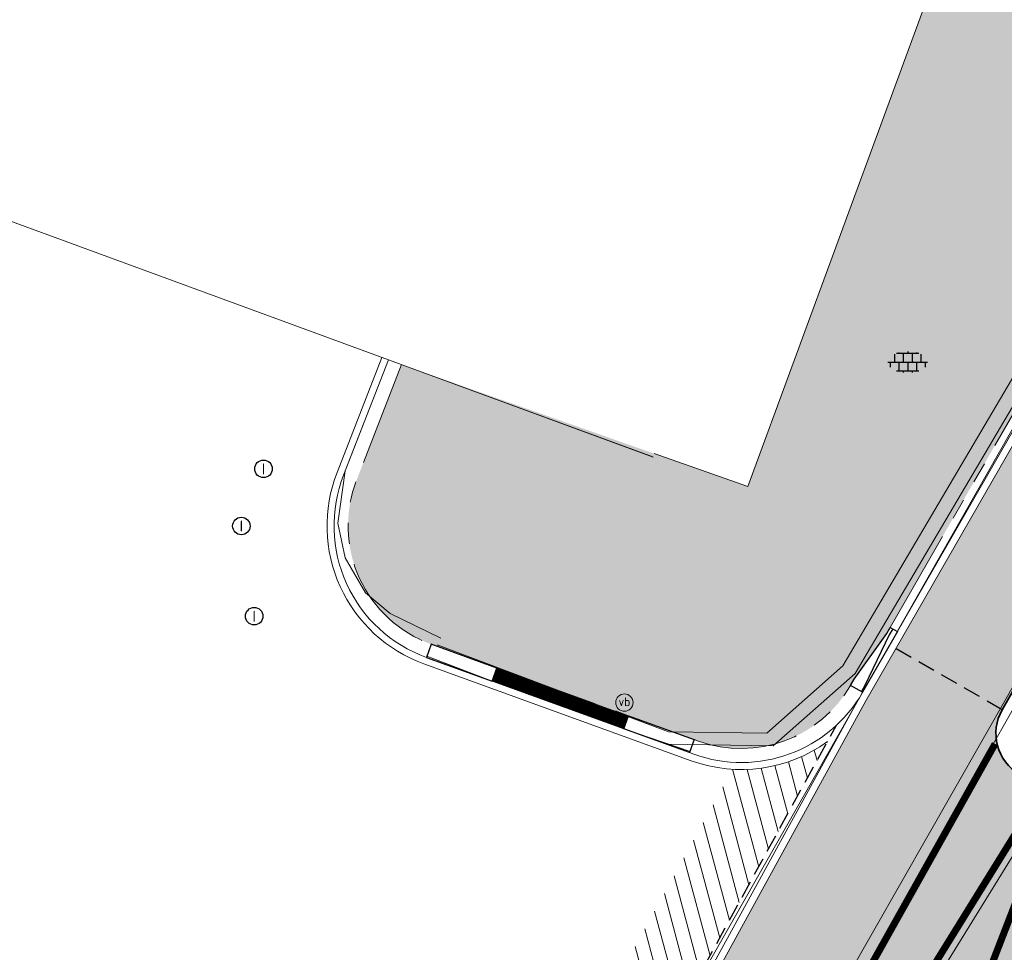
# Model space of a CAD drawing. Header units: metres. Extents: x 187916 to 189411, y 333285 to 334910.
# Tile 42 of 256: x 188095 to 188109, y 334569 to 334582. Entities that reach past the tile are written whole.
import ezdxf
from ezdxf.enums import TextEntityAlignment as Align

# ---------------------------------------------------------------- set-up
doc = ezdxf.new("R2010")
doc.units = ezdxf.units.M
for name, pattern in [('DASHED2', [0.375, 0.25, -0.125]), ('VH-TROTTOIRBAND_180-200', [20, 10, -2, 2, -2, 2, -2]), ('VW-1-1_STREEP', [2, 1, -1])]:
    doc.linetypes.add(name, pattern=pattern)
for name, color, linetype, lineweight in [('B-ME-IE-MEUBILAIR_WEGMEUBILAIR-S', 253, 'Continuous', 18), ('B-ME-IE-TERREINAFSCHEIDING_KUNSTMATIG_MUUR-G', 253, 'IE-TERREINAFSCHEIDING-KUNSTMATIG-DICHT', 18), ('B-ME-RI-PUT_INSPECTIE-S', 253, 'Continuous', 25), ('B-ME-VH-KANTOPSLUITING_ACHTERKANTBAND-G', 253, 'Continuous', 18), ('B-ME-VH-VERHARDING_ASFALT-G', 253, 'Continuous', 18), ('B-ME-VH-VERHARDING_BETONSTRAATSTEEN-G', 253, 'Continuous', 18), ('B-ME-VH-VERHARDING_TEGEL-S', 253, 'Continuous', 25), ('B-WE-OG-BEBOUWING-GV', 253, 'Continuous', 15), ('B-WE-OG-TERREIN_ERF-GV', 253, 'Continuous', 15), ('N-WE-VH-GOOT_TEGEL-G', 170, 'Continuous', 35), ('N-WE-VH-HERSTRATEN-A-200', 252, 'Continuous', 18), ('N-WE-VH-KANTOPSLUITING_ELEMENT_VERLOOPBAND-G', 42, 'Continuous', 25), ('N-WE-VH-KANTOPSLUITING_RIJWIELPADBAND_4-12 200-G', 94, 'VH-TROTTOIRBAND_180-200', 15), ('N-WE-VH-KANTOPSLUITING_TROTTOIRBAND_180 200-G', 251, 'VH-TROTTOIRBAND_180-200', 15), ('N-WE-VH-KANTOPSLUITING_VERLOOPBAND-S', 251, 'Continuous', 25), ('N-WE-VH-KANTOPSLUITING_VERLOOPBAND_TBV TEKENING-G', 10, 'Continuous', 25), ('N-WE-VH-KANTOPSLUITING_VOORKANTBAND-G', 7, 'Continuous', 15), ('N-WE-VH-KANTVERHARDING_STREKLAAG_BSS-G', 60, 'Continuous', 18), ('N-WE-VH-VERHARDING_ASFALT_RIJWEG-A', 251, 'Continuous', 18), ('N-WE-VH-VERHARDING_TEGEL-A', 254, 'Continuous', 5), ('N-WE-VW-MARKERING_LANGS_STREEP-G', 251, 'Continuous', 0), ('N-WE-VW-MARKERING_LANGS_STREEP_11-G', 251, 'VW-1-1_STREEP', 0)]:
    doc.layers.add(name, color=color, linetype=linetype, lineweight=lineweight)
doc.layers.add('N-WE-VH-MATERIAALSCHEIDING-G', color=7, linetype='DASHED2')
doc.layers.add('N-WE-VH-VERHARDING_PRINTBETON-A', color=251, linetype='Continuous')
doc.layers.add('N-WE-VH-VERHARDING_ASFALT_ROOD-A', color=7, linetype='Continuous', lineweight=18, true_color=0xff1414)
doc.styles.add('NLCS-ISO', font='NLCS-ISO.ttf')
doc.linetypes.add('IE-TERREINAFSCHEIDING-KUNSTMATIG-DICHT', pattern='A,8,-1,[82,NLCS.SHX,S=0.75,R=90,X=0,Y=0],-1', length=10)

# ---------------------------------------------------------------- blocks, each defined once
blk = doc.blocks.new('SIE-WEG_PAAL_VERKEERSBORD-SO')
at = {"color": 0, "linetype": 'ByBlock', "lineweight": 18}
blk.add_circle((0, 0), 1.5, dxfattribs=at)
at = {"color": 0, "linetype": 'ByBlock', "lineweight": 18, "style": 'NLCS-ISO'}
blk.add_text('vb', height=1.5, dxfattribs=at).set_placement((0, 0.1317113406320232), align=Align.MIDDLE_CENTER)
blk = doc.blocks.new('SVH-TEGEL_300X300_DUN_LINT_KL-SO')
for p, q in [((3.325515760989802e-16, 1.810386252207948), (2.755364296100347e-16, 1.499999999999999)), ((-2.25, 1.355676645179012), (-2.25, -6.969183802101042e-16)), ((-1.900843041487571, 1.499999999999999), (1.90084304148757, 1.499999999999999)), ((-1.5, 1.624087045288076), (-1.5, 1.499999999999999)), ((-0.7499999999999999, 1.5), (-0.7500000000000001, 1.377682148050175e-16)), ((0, 0), (-2.755364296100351e-16, -1.500000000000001)), ((0.7500000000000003, 1.499999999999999), (0.7500000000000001, -1.247991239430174e-15)), ((1.5, 1.624087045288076), (1.5, 1.499999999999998)), ((2.25, 1.355676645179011), (2.25, -4.133046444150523e-16)), ((-3.39489953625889, -4.866106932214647e-16), (3.39489953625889, -1.733835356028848e-15)), ((-3, -3.055132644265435e-15), (-3.000000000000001, -0.8474312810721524)), ((-1.900843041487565, -1.500000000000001), (1.900843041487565, -1.500000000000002)), ((-1.5, -8.346865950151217e-16), (-1.5, -1.500000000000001)), ((-0.7500000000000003, -1.499999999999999), (-0.7500000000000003, -1.765655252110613)), ((0.7499999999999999, -1.500000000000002), (0.7499999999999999, -1.765655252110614)), ((1.5, -2.495982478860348e-15), (1.5, -1.500000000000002)), ((2.999999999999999, -2.495982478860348e-15), (2.999999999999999, -0.8474312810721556))]:
    blk.add_line(p, q)
blk = doc.blocks.new('SRI-PUT_INSPECTIE-SO')
blk.add_circle((0, -7.105427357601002e-14), 1.999999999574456)
at = {"style": 'NLCS-ISO'}
blk.add_text('I', height=2.5, dxfattribs=at).set_placement((-0.002795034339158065, -0.007140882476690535), align=Align.MIDDLE_CENTER)
blk = doc.blocks.new('DTM')
at = {"layer": 'B-ME-IE-TERREINAFSCHEIDING_KUNSTMATIG_MUUR-G', "ltscale": 0.2, "flags": 128}
for points in [[(188105.5299999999, 334575.2330000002), (188108.1760000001, 334582.436)], [(188104.1880000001, 334575.701), (188105.5299999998, 334575.2330000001)]]:
    blk.add_lwpolyline(points, dxfattribs=at)
at = {"layer": 'B-ME-VH-KANTOPSLUITING_ACHTERKANTBAND-G', "ltscale": 0.2, "flags": 128}
blk.add_lwpolyline([(188101.0899999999, 334572.966), (188104.395, 334571.727), (188105.7999999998, 334571.7039999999), (188106.8870000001, 334572.6660000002), (188111.7519999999, 334580.9249999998), (188115.5580000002, 334587.3999999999), (188115.182, 334587.6469999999), (188115.9739999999, 334588.8999999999), (188116.3640000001, 334588.6320000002), (188118.4169999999, 334592.1669999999), (188120.122, 334596.6000000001), (188119.6919999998, 334596.7230000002), (188120.0699999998, 334598.159), (188120.4950000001, 334598.0269999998), (188121.699, 334605.236), (188121.9040000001, 334610.9720000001), (188121.5920000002, 334611.9580000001), (188120.8130000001, 334612.6370000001), (188115.4010000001, 334614.6099999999), (188115.2540000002, 334614.236), (188113.8709999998, 334614.7489999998), (188114.0299999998, 334615.1239999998), (188112.844, 334615.5729999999), (188108.375, 334617.1740000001)], dxfattribs=at)
at = {"layer": 'B-ME-VH-VERHARDING_ASFALT-G', "ltscale": 0.2, "flags": 128}
for points in [[(188070.46, 334514.5580000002), (188075.165, 334520.4539999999), (188081.1880000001, 334528.5019999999), (188086.1009999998, 334535.534), (188091.145, 334543.2659999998), (188092.4180000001, 334545.2889999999), (188096.6979999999, 334553.5189999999), (188099.747, 334559.1460000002), (188104.2880000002, 334567.23), (188107.264, 334572.4539999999), (188112.0070000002, 334580.79), (188115.8569999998, 334587.1869999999), (188116.6839999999, 334588.463), (188118.7110000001, 334591.9709999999), (188120.5060000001, 334596.4909999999), (188120.8790000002, 334597.9640000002), (188122.0380000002, 334605.1689999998), (188122.2930000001, 334611.0099999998), (188121.9560000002, 334612.1880000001), (188120.966, 334613.023), (188115.5469999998, 334615.0040000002), (188114.1439999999, 334615.5129999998), (188113.0150000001, 334615.9180000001), (188114.3539999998, 334619.6660000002)], [(188101.426, 334558.4109999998), (188105.784, 334566.179), (188109.2560000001, 334572.2680000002), (188112.1460000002, 334577.426), (188114.6000000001, 334581.7400000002), (188116.8020000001, 334585.7259999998), (188118.3059999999, 334587.9819999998), (188120.1749999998, 334585.6349999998)], [(188101.426, 334558.4109999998), (188101.423, 334558.105), (188101.5989999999, 334557.915), (188101.9010000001, 334557.9050000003), (188102.04, 334557.9879999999), (188106.7990000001, 334565.878), (188110.3190000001, 334571.5830000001), (188113.3700000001, 334576.6099999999), (188116.3760000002, 334580.9440000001), (188119.057, 334584.2459999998), (188120.1749999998, 334585.6349999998)]]:
    blk.add_lwpolyline(points, dxfattribs=at)
at = {"layer": 'B-ME-VH-VERHARDING_BETONSTRAATSTEEN-G', "ltscale": 0.2, "flags": 128}
for points in [[(188101.0210000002, 334572.7570000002), (188104.361, 334571.548), (188105.8879999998, 334571.5269999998), (188107.0619999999, 334572.557), (188111.949, 334580.8399999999), (188115.7400000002, 334587.2960000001), (188116.5269999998, 334588.5260000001), (188118.5750000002, 334592.0600000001), (188120.3459999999, 334596.5290000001), (188120.7039999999, 334598.0010000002), (188121.9079999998, 334605.1859999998), (188122.1490000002, 334610.9870000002), (188121.7999999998, 334612.1370000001), (188120.9040000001, 334612.8489999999), (188115.4870000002, 334614.8509999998), (188114.0860000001, 334615.3900000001), (188112.9380000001, 334615.7960000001), (188108.4180000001, 334617.429)], [(188101.5649999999, 334558.3399999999), (188101.5819999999, 334558.1639999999), (188101.6749999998, 334558.0830000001), (188101.8629999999, 334558.04), (188101.9219999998, 334558.0980000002), (188106.6949999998, 334565.9840000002), (188110.1839999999, 334571.699), (188113.227, 334576.6979999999), (188116.2609999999, 334581.04), (188118.9339999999, 334584.3640000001), (188117.8849999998, 334585.622), (188117.3769999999, 334585.9050000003), (188116.9419999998, 334585.6460000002)], [(188101.5649999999, 334558.3399999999), (188105.9449999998, 334566.0949999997), (188109.3829999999, 334572.165), (188112.2740000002, 334577.355), (188114.7489999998, 334581.7179999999), (188116.9419999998, 334585.6460000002)]]:
    blk.add_lwpolyline(points, dxfattribs=at)
at = {"layer": 'B-WE-OG-BEBOUWING-GV', "ltscale": 0.2, "flags": 128}
blk.add_lwpolyline([(188109.7555834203, 334612.5501253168), (188109.264, 334612.731), (188109.101, 334612.159), (188105.252, 334613.581), (188105.777, 334615.402), (188084.84, 334621.308), (188072.422, 334587.649), (188072.311, 334587.349), (188076.676, 334585.746), (188075.77, 334583.277), (188075.361, 334583.61), (188075.091, 334583.278), (188082.467, 334577.269), (188082.623, 334577.694), (188084.522, 334582.866), (188100.391, 334577.04), (188101.146, 334576.763), (188104.1703251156, 334575.6528492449)], dxfattribs=at)
at = {"layer": 'B-WE-OG-TERREIN_ERF-GV', "ltscale": 0.2, "flags": 128}
for points in [[(188101.1383858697, 334573.0650246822), (188100.416, 334573.418), (188100.065, 334573.713), (188099.774, 334574.213), (188099.666, 334574.708), (188099.773, 334575.453), (188100.391, 334577.04), (188084.522, 334582.866), (188082.623, 334577.694), (188096.7503923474, 334566.1847667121)], [(188104.1763488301, 334575.6506380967), (188101.146, 334576.763), (188100.391, 334577.04), (188099.773, 334575.453), (188099.666, 334574.708), (188099.774, 334574.213), (188100.065, 334573.713), (188100.416, 334573.418), (188101.1383858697, 334573.0650246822)]]:
    blk.add_lwpolyline(points, dxfattribs=at)
at = {"layer": 'B-ME-IE-MEUBILAIR_WEGMEUBILAIR-S', "xscale": 0.083, "yscale": 0.083, "zscale": 0.083}
blk.add_blockref('SIE-WEG_PAAL_VERKEERSBORD-SO', (188103.764, 334572.143), dxfattribs=at)
at = {"layer": 'B-ME-RI-PUT_INSPECTIE-S', "xscale": 0.06250000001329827, "yscale": 0.06250000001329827, "zscale": 0.06250000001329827}
for p in [(188098.606, 334575.483), (188098.29, 334574.666), (188098.473, 334573.377)]:
    blk.add_blockref('SRI-PUT_INSPECTIE-SO', p, dxfattribs=at)
at = {"layer": 'B-ME-VH-VERHARDING_TEGEL-S', "xscale": 0.084, "yscale": 0.084, "zscale": 0.084}
blk.add_blockref('SVH-TEGEL_300X300_DUN_LINT_KL-SO', (188107.812, 334577.008), dxfattribs=at)
blk = doc.blocks.new('SVH-VERLOOPBAND_RIJWIELPADBAND 40 120X170 HD_TROTTOIRBAND 180 200X250 HD_L1000-MM')
blk.add_lwpolyline([(0, 0), (1000, 0), (1000, 200), (900, 200), (100, 120), (0, 120)], close=True)
at = {"flags": 128}
blk.add_lwpolyline([(0, 80), (100, 80), (900, 20.00000000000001), (1000, 20)], dxfattribs=at)
blk = doc.blocks.new('SVH-TROTTOIRBAND INRITVERLOOPBAND_180 200X250_LINKS_L1000_HD-MM')
at = {"linetype": 'Continuous', "lineweight": 0}
blk.add_line((0, 20), (1000, 1.13686837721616e-13), dxfattribs=at)
blk.add_lwpolyline([(0, 0), (1000, 1.13686837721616e-13), (1000, 200.0000000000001), (0, 200)], close=True, dxfattribs=at)
blk = doc.blocks.new('SVH-TROTTOIRBAND INRITVERLOOPBAND_180 200X250_RECHTS_L1000_HD-MM')
at = {"linetype": 'Continuous', "lineweight": 0}
blk.add_line((0, 20), (-1000, 1.13686837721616e-13), dxfattribs=at)
blk.add_lwpolyline([(0, 0), (-1000, 1.13686837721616e-13), (-1000, 200.0000000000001), (0, 200)], close=True, dxfattribs=at)
blk = doc.blocks.new('ontwerp Wilhelmina- & Engelenkampstraat')
at = {"layer": 'N-WE-VH-HERSTRATEN-A-200'}
h = blk.add_hatch(dxfattribs=at)
h.set_pattern_fill('AVH-HERSTRATEN-SO', color=256, scale=0.2, angle=45, pattern_type=2)
h.set_pattern_definition([(105, (188105.6829144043, 334536.5646515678), (-0.1931851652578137, -0.05176380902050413), [])])
edge = h.paths.add_edge_path()
edge.add_arc((188105.4348577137, 334573.2862839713), 2.099999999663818, 266.5539053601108, 305.8972631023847)
edge.add_line((188106.6661584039, 334571.5851377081), (188098.4323381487, 334556.5827602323))
edge.add_line((188098.4323381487, 334556.5827602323), (188097.6411271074, 334557.2195623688))
edge.add_line((188097.6411271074, 334557.2195623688), (188105.3086278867, 334571.190081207))
at = {"layer": 'N-WE-VH-VERHARDING_ASFALT_RIJWEG-A', "transparency": 33554610}
h = blk.add_hatch(color=256, dxfattribs=at)
h.dxf.hatch_style = 1
edge = h.paths.add_edge_path(flags=16)
edge.add_arc((188138.9664952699, 334562.9266771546), 25.15000014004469, 78.9570041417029, 89.01832237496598, ccw=False)
edge.add_arc((188138.9664952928, 334562.9266772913), 25.15000000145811, 70.82096754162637, 78.95700413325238, ccw=False)
edge.add_arc((188138.9664952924, 334562.9266772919), 25.15000000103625, 64.56114953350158, 70.82096754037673, ccw=False)
edge.add_arc((188149.275636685, 334584.5997389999), 1.1499999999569, -100.17163992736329, 64.5611495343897, ccw=False)
edge.add_arc((188142.0351365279, 334544.2441302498), 39.85000000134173, 79.82836007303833, 82.98919470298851)
edge.add_arc((188142.0351365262, 334544.2441302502), 39.8500000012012, 82.98919470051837, 86.82065225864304)
edge.add_line((188144.2452818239, 334584.0327939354), (188143.4198873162, 334584.0786422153))
edge.add_line((188143.4198873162, 334584.0786422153), (188142.6119275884, 334584.1235220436))
edge.add_arc((188142.7311700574, 334586.2702128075), 2.150000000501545, 241.96238470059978, 266.8206522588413, ccw=False)
edge.add_line((188141.7205601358, 334584.3725385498), (188138.8371205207, 334585.9081196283))
edge.add_arc((188139.3776793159, 334586.9231546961), 1.150000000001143, 89.01832237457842, 241.9623847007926, ccw=False)
edge = h.paths.add_edge_path(flags=16)
edge.add_arc((188147.0280477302, 334548.9942835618), 37.59999999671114, 119.8881419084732, 146.3825036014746)
edge.add_line((188115.7165645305, 334569.8113683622), (188103.132196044, 334550.8829138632))
edge.add_line((188103.132196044, 334550.8829138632), (188098.4154442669, 334542.7039371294))
edge.add_line((188098.4154442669, 334542.7039371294), (188093.8171624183, 334534.4769075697))
edge.add_line((188093.8171624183, 334534.4769075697), (188093.5668862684, 334534.0291252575))
edge.add_arc((188092.5630440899, 334534.590196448), 1.150000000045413, 239.9388876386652, 330.79814032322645, ccw=False)
edge.add_line((188091.9869821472, 334533.5948811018), (188091.4987249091, 334533.8774713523))
edge.add_arc((188092.0747868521, 334534.8727866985), 1.150000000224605, 146.0066462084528, 239.9388876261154, ccw=False)
edge.add_line((188091.1213190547, 334535.5157479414), (188092.9730741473, 334538.2617748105))
edge.add_arc((187397.3001256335, 335005.9230804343), 838.2529141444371, 326.0893067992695, 326.4232486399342)
edge.add_line((188095.6869526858, 334542.3243445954), (188101.4356861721, 334551.4072817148))
edge.add_line((188101.4356861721, 334551.4072817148), (188104.3496291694, 334556.3924108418))
edge.add_line((188104.3496291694, 334556.3924108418), (188107.550383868, 334561.8461375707))
edge.add_arc((188150.8017325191, 334536.4622185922), 50.15000002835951, 145.6264753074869, 149.5916206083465, ccw=False)
edge.add_line((188109.409202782, 334564.7761901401), (188115.9237364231, 334574.2998638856))
edge.add_arc((188149.0625214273, 334551.6317490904), 40.14999999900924, 122.93594923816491, 145.6264753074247, ccw=False)
edge.add_arc((188127.8581766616, 334584.3636259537), 1.149999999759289, 29.3351337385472, 122.93594923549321, ccw=False)
edge.add_line((188128.8607110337, 334584.9270306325), (188129.094595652, 334584.5108513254))
edge.add_arc((188127.2202922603, 334583.4575295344), 2.149999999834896, -60.11185809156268, 29.335133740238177, ccw=False)
edge = h.paths.add_edge_path()
edge.add_arc((188147.5743993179, 334603.7915720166), 12.15000000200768, 200.4734663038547, 255.493725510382)
edge.add_line((188144.530994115, 334592.0289113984), (188146.185999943, 334591.6007044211))
edge.add_arc((188138.7090134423, 334562.7023984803), 29.84991479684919, 50.25891379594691, 75.49372551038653, ccw=False)
edge.add_line((188157.7926425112, 334585.655230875), (188163.8201895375, 334580.6411595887))
edge.add_line((188163.8201895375, 334580.6411595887), (188159.2952212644, 334575.7984076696))
edge.add_line((188159.2952212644, 334575.7984076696), (188159.2695942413, 334575.8148686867))
edge.add_arc((188144.5349947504, 334550.6630481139), 29.15000000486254, 59.63710362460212, 146.382503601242)
edge.add_line((188120.2602677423, 334566.8018252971), (188107.0435106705, 334546.9221797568))
edge.add_line((188107.0435106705, 334546.9221797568), (188106.7442135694, 334546.500351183))
edge.add_line((188106.7442135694, 334546.500351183), (188101.6504048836, 334539.510067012))
edge.add_line((188101.6504048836, 334539.510067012), (188095.1750741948, 334530.5398171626))
edge.add_line((188095.1750741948, 334530.5398171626), (188087.7887865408, 334535.3281251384))
edge.add_line((188087.7887865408, 334535.3281251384), (188088.417, 334536.191))
edge.add_line((188088.417, 334536.191), (188093.6195946, 334544.8592181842))
edge.add_line((188093.6195946, 334544.8592181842), (188101.4946647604, 334558.0521733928))
edge.add_line((188101.4946647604, 334558.0521733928), (188109.0825163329, 334571.5906240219))
edge.add_arc((188109.7531398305, 334571.7031590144), 0.6800000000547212, 189.5258538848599, 239.6426501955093)
edge.add_arc((188109.7531398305, 334571.7031590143), 0.6799999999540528, 239.6426501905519, 330.1368785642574)
edge.add_line((188110.3428476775, 334571.364566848), (188112.78618657, 334575.619999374))
edge.add_line((188112.78618657, 334575.619999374), (188112.9460224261, 334575.8837592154))
edge.add_arc((188155.5789671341, 334550.0486179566), 49.84999998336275, 142.6443436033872, 148.784552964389, ccw=False)
edge.add_arc((188162.7209915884, 334543.926498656), 59.24414293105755, 136.6649082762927, 142.1289845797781, ccw=False)
edge.add_line((188119.6296113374, 334584.5836188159), (188121.4990564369, 334586.5296781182))
edge.add_arc((188110.5734846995, 334597.0251239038), 15.15000000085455, 316.1503230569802, 359.9113085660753)
edge.add_arc((188139.1123643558, 334564.6638088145), 35.00000004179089, 106.57741826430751, 112.49110119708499, ccw=False)
edge.add_line((188129.1264917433, 334598.2090372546), (188129.3539222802, 334596.9693586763))
edge.add_arc((188131.4686291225, 334597.3573212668), 2.15000000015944, 190.3958391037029, 206.4362908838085)
edge.add_line((188129.5434547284, 334596.400136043), (188131.1078476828, 334593.2536925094))
edge.add_arc((188131.9047803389, 334593.6499226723), 0.8900000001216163, 206.4362909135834, 370.3958390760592)
edge.add_line((188132.7801706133, 334593.8105211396), (188131.8470344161, 334598.8968607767))
edge.add_line((188131.8470344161, 334598.8968607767), (188131.8462139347, 334598.9013330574))
edge.add_arc((188139.0752333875, 334564.9158871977), 34.74578035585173, 94.76015096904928, 102.00837118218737, ccw=False)
at = {"layer": 'N-WE-VH-VERHARDING_ASFALT_ROOD-A', "transparency": 33554610}
h = blk.add_hatch(color=256, dxfattribs=at)
h.dxf.hatch_style = 1
h.paths.add_polyline_path([(188120.1575905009, 334588.3367530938, -0.299648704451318), (188119.9327629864, 334590.524914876, 0.01302880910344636), (188120.5495449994, 334591.7893793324, 0.0177484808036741), (188121.6495684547, 334594.4482557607, -0.1824907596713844), (188122.5788470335, 334595.5125171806, -0.0219909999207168), (188125.3523926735, 334596.8455300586, 0.03323504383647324), (188125.2458823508, 334598.805325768, 0.01087407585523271), (188123.7744933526, 334598.1701099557, -0.6277769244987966), (188122.8729331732, 334598.917082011, 0.01394574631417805), (188123.3522491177, 334601.1183388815), (188123.5186921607, 334602.1015323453), (188123.6058076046, 334602.6160478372, -0.1686083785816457), (188123.8137921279, 334603.0105127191, 0.04923014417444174), (188124.135476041, 334610.9399978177), (188122.2385249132, 334610.832380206, -0.06861142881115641), (188121.4073989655, 334600.349107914), (188121.1829406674, 334599.3728481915, -0.01349483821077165), (188120.6518664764, 334597.437743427), (188120.3508340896, 334596.4821163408, -0.02715021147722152), (188118.8207471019, 334592.5775784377, -0.02351029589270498), (188117.7422865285, 334590.4793849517), (188117.4863962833, 334590.0343155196), (188116.987961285, 334589.1673884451), (188115.9910912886, 334587.4335342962), (188115.4926562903, 334586.5666072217), (188107.2129283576, 334572.1656916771), (188092.5487548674, 334545.4469318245), (188093.6195946, 334544.8592181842), (188101.4946647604, 334558.0521733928), (188109.0825163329, 334571.5906240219, -0.1730280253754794), (188109.1627085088, 334572.0404880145), (188109.6586014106, 334572.9084557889), (188117.7874808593, 334587.0470019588, -0.5254322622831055), (188118.8544969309, 334587.1340839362), (188120.1004820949, 334585.6078757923), (188121.23222727, 334586.7860025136, 0.00252768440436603), (188121.3352055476, 334586.8942915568)])
at = {"layer": 'N-WE-VH-VERHARDING_PRINTBETON-A', "transparency": 33554610}
h = blk.add_hatch(dxfattribs=at)
h.set_pattern_fill('HEX', color=256, scale=0.05)
h.set_pattern_definition([(0, (0, 0), (0, 0.27496306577), [0.15875, -0.3175]), (120, (0, 0), (-0.2381250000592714, -0.1374815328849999), [0.15875, -0.3174999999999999]), (59.99999999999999, (0.15875, 0), (-0.2381250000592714, 0.137481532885), [0.15875, -0.3175])])
h.paths.add_polyline_path([(188096.3476271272, 334543.0877245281), (188096.5335224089, 334542.9700684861), (188101.7518217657, 334551.2149253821), (188104.6688968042, 334556.2054127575), (188107.8694865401, 334561.6588584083, -0.01730293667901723), (188109.7145913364, 334564.567293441), (188112.8657590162, 334569.1740227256), (188112.6841766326, 334569.2982315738), (188113.2487623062, 334570.1236060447), (188113.4303446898, 334569.9993971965), (188114.9777820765, 334568.9710790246), (188114.4241101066, 334568.1382875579), (188114.2409046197, 334568.2600896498), (188102.8175581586, 334551.0779565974), (188098.0936817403, 334542.8866255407), (188097.7632398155, 334542.2954143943), (188097.9552791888, 334542.1880790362), (188097.4673911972, 334541.315172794), (188097.2753518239, 334541.4225081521), (188095.8026773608, 334542.2267097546)])
at = {"layer": 'N-WE-VH-VERHARDING_TEGEL-A', "transparency": 33554610}
h = blk.add_hatch(color=256, dxfattribs=at)
h.dxf.hatch_style = 1
edge = h.paths.add_edge_path()
edge.add_line((188120.1416823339, 334596.5503531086), (188120.4418328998, 334597.5032134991))
edge.add_arc((188084.9476891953, 334608.2767982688), 37.09318490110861, 343.1153123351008, 343.2629847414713)
edge.add_line((188120.4694824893, 334597.5947307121), (188120.1931367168, 334597.6697176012))
edge.add_line((188120.1931367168, 334597.6697176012), (188119.903606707, 334597.7482820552))
edge.add_line((188119.903606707, 334597.7482820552), (188119.982171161, 334598.037812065))
edge.add_line((188119.982171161, 334598.037812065), (188120.060735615, 334598.3273420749))
edge.add_line((188120.060735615, 334598.3273420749), (188120.139300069, 334598.6168720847))
edge.add_line((188120.139300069, 334598.6168720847), (188120.2178645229, 334598.9064020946))
edge.add_line((188120.2178645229, 334598.9064020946), (188120.2964289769, 334599.1959321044))
edge.add_line((188120.2964289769, 334599.1959321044), (188120.3749934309, 334599.4854621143))
edge.add_line((188120.3749934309, 334599.4854621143), (188120.6645234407, 334599.4068976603))
edge.add_line((188120.6645234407, 334599.4068976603), (188120.9458707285, 334599.3305536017))
edge.add_arc((188084.9476733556, 334608.2768028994), 37.09320140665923, 346.0436279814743, 346.1919259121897)
edge.add_line((188120.9689055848, 334599.4237571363), (188121.1927767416, 334600.3974414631))
edge.add_arc((188083.9418971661, 334608.5879252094), 38.14068763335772, 347.5994913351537, 358.3404075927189)
edge.add_line((188122.0665860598, 334607.4833212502), (188117.9470000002, 334609.0090000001))
edge.add_line((188117.9470000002, 334609.0090000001), (188117.8242362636, 334608.6731521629))
edge.add_line((188117.8242362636, 334608.6731521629), (188118.0520000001, 334608.588))
edge.add_line((188118.0520000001, 334608.588), (188119.9189999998, 334607.8900000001))
edge.add_line((188119.9189999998, 334607.8900000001), (188117.673999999, 334601.7309999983))
edge.add_line((188117.673999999, 334601.7309999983), (188114.594, 334593.4029999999))
edge.add_line((188114.594, 334593.4029999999), (188111.435, 334584.8849999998))
edge.add_line((188111.435, 334584.8849999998), (188109.5290000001, 334585.557))
edge.add_line((188109.5290000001, 334585.557), (188109.3579082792, 334585.6173219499))
edge.add_line((188109.3579082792, 334585.6173219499), (188108.1760000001, 334582.4359999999))
edge.add_line((188108.1760000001, 334582.4359999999), (188105.5299999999, 334575.2330000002))
edge.add_line((188105.5299999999, 334575.2330000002), (188104.1880000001, 334575.701))
edge.add_line((188104.1880000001, 334575.701), (188100.5797140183, 334576.9734506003))
edge.add_line((188100.5797140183, 334576.9734506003), (188099.9367995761, 334575.3224712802))
edge.add_arc((188101.6141102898, 334574.6693030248), 1.8000000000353, 158.7233654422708, 250.1009573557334)
edge.add_line((188101.0014553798, 334572.9767741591), (188104.8222028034, 334571.593755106))
edge.add_arc((188105.4348577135, 334573.286283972), 1.80000000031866, 250.1009573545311, 330.103485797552)
edge.add_line((188106.9953264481, 334572.3891009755), (188107.0451699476, 334572.4757936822))
edge.add_line((188107.0451699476, 334572.4757936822), (188107.5132721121, 334573.129460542))
edge.add_line((188107.5132721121, 334573.129460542), (188107.563115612, 334573.2161532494))
edge.add_line((188107.563115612, 334573.2161532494), (188115.301932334, 334586.6762629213))
edge.add_line((188115.301932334, 334586.6762629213), (188115.8003673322, 334587.5431899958))
edge.add_line((188115.8003673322, 334587.5431899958), (188115.8730216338, 334587.6695574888))
edge.add_line((188115.8730216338, 334587.6695574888), (188115.6129435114, 334587.8190879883))
edge.add_line((188115.6129435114, 334587.8190879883), (188115.3528653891, 334587.9686184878))
edge.add_line((188115.3528653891, 334587.9686184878), (188115.5023958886, 334588.2286966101))
edge.add_line((188115.5023958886, 334588.2286966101), (188115.6519263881, 334588.4887747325))
edge.add_line((188115.6519263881, 334588.4887747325), (188115.8014568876, 334588.7488528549))
edge.add_line((188115.8014568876, 334588.7488528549), (188115.9509873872, 334589.0089309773))
edge.add_line((188115.9509873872, 334589.0089309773), (188116.1005178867, 334589.2690090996))
edge.add_line((188116.1005178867, 334589.2690090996), (188116.2500483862, 334589.529087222))
edge.add_line((188116.2500483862, 334589.529087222), (188116.5101265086, 334589.3795567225))
edge.add_line((188116.5101265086, 334589.3795567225), (188116.7702046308, 334589.2300262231))
edge.add_line((188116.7702046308, 334589.2300262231), (188116.7972373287, 334589.2770441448))
edge.add_line((188116.7972373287, 334589.2770441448), (188117.295672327, 334590.1439712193))
edge.add_line((188117.295672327, 334590.1439712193), (188117.5515625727, 334590.5890406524))
edge.add_arc((188095.9824169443, 334602.990103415), 24.88000001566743, 330.1034857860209, 335.4906562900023)
edge.add_arc((188083.6591852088, 334608.608550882), 38.4235960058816, 335.4906562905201, 341.7102423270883)
h.paths.add_polyline_path([(188116.1049185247, 334594.893732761), (188115.82354367, 334594.997791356), (188116.4479062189, 334596.6860364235), (188116.7292810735, 334596.5819778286)], flags=16)
h.paths.add_polyline_path([(188117.1348365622, 334596.8843358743), (188117.0247128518, 334597.1633928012), (188119.5362251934, 334598.1545061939), (188119.6463489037, 334597.8754492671)], flags=16)
h.paths.add_polyline_path([(188115.2774476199, 334592.6575196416), (188114.6515361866, 334590.9698482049), (188114.3702565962, 334591.0741640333), (188114.9961680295, 334592.7618354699)], flags=16)
h.paths.add_polyline_path([(188117.0001697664, 334597.3144305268), (188116.7187916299, 334597.4184802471), (188117.3431519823, 334599.1067261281), (188117.6245301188, 334599.0026764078)], flags=16)
h.paths.add_polyline_path([(188115.0339475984, 334590.2649857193), (188115.7924890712, 334589.3351390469), (188115.5600274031, 334589.1455036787), (188114.8014859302, 334590.075350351), (188114.6118505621, 334590.3078120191), (188114.8443122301, 334590.4974473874)], flags=16)
at = {"layer": 'N-WE-VH-GOOT_TEGEL-G'}
blk.add_lwpolyline([(188120.1004820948, 334585.6078757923), (188118.8544969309, 334587.1340839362, 0.5254322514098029), (188117.7874808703, 334587.0470019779), (188109.6586014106, 334572.9084557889), (188109.1627085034, 334572.040488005, 0.4110635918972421), (188109.4094735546, 334571.1163937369), (188109.4094735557, 334571.1163937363, 0.416742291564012), (188110.3428476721, 334571.3645668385), (188112.7861865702, 334575.6199993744), (188112.9460224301, 334575.8837592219, -0.02679821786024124), (188115.9539878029, 334580.2956590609, -0.01540192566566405), (188118.2817244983, 334583.1058300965, -0.008440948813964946), (188119.6296113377, 334584.5836188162), (188121.4990564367, 334586.529678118, 0.241212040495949), (188125.4747901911, 334599.758905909), (188125.035294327, 334602.1545103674), (188124.9468931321, 334602.6363676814, 0.2843936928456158), (188124.4666579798, 334603.1669848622, 0.4527932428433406), (188123.6058076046, 334602.6160478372), (188123.5186921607, 334602.1015323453), (188123.3522491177, 334601.1183388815, -0.01394574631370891), (188122.8729331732, 334598.9170820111, 0.627776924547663), (188123.7744933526, 334598.1701099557, -0.01087407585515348), (188125.2458823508, 334598.805325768)], format="xyb", dxfattribs=at)
at = {"layer": 'N-WE-VH-KANTOPSLUITING_ELEMENT_VERLOOPBAND-G', "const_width": 0.2, "flags": 128}
blk.add_lwpolyline([(188101.9077128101, 334572.5423809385), (188103.7883004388, 334571.861653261)], dxfattribs=at)
at = {"layer": 'N-WE-VH-KANTOPSLUITING_RIJWIELPADBAND_4-12 200-G', "ltscale": 0.15, "flags": 128}
blk.add_lwpolyline([(188107.563115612, 334573.2161532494), (188115.301932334, 334586.6762629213)], dxfattribs=at)
at = {"layer": 'N-WE-VH-KANTOPSLUITING_TROTTOIRBAND_180 200-G', "ltscale": 0.15, "flags": 128}
for points in [[(188100.5797140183, 334576.9734506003), (188099.936799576, 334575.32247128, 0.4212734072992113), (188101.0014553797, 334572.976774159)], [(188104.7626306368, 334571.6153188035), (188104.8222028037, 334571.593755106, 0.3639827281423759), (188106.9953264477, 334572.3891009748)]]:
    blk.add_lwpolyline(points, format="xyb", dxfattribs=at)
blk.add_lwpolyline([(188101.9417491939, 334572.6364103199), (188103.8223368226, 334571.9556826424)], dxfattribs=at)
at = {"layer": 'N-WE-VH-KANTOPSLUITING_VERLOOPBAND_TBV TEKENING-G', "flags": 128}
for points in [[(188107.6671468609, 334573.1563410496), (188107.1687118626, 334572.2894139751), (188106.9953264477, 334572.3891009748), (188107.0451699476, 334572.4757936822), (188107.5132721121, 334573.129460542), (188107.5631156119, 334573.2161532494)], [(188100.9333826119, 334572.7887153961), (188101.8736764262, 334572.4483515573), (188101.941749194, 334572.6364103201), (188101.0014553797, 334572.9767741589)], [(188104.6945578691, 334571.4272600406), (188103.7542640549, 334571.7676238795), (188103.8223368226, 334571.9556826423), (188104.7626306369, 334571.6153188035)]]:
    blk.add_lwpolyline(points, close=True, dxfattribs=at)
at = {"layer": 'N-WE-VH-KANTOPSLUITING_VOORKANTBAND-G', "flags": 128}
for points in [[(188107.6671468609, 334573.1563410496), (188115.4059635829, 334586.6164507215)], [(188101.8736764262, 334572.448351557), (188103.7542640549, 334571.7676238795)]]:
    blk.add_lwpolyline(points, dxfattribs=at)
for points in [[(188100.391, 334577.04), (188099.7504317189, 334575.3950455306, 0.4212734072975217), (188100.9333826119, 334572.7887153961)], [(188104.6945578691, 334571.4272600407), (188104.7541300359, 334571.4056963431, 0.3639827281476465), (188107.1687118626, 334572.2894139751)]]:
    blk.add_lwpolyline(points, format="xyb", dxfattribs=at)
at = {"layer": 'N-WE-VH-KANTVERHARDING_STREKLAAG_BSS-G', "flags": 128}
for points in [[(188092.44916723, 334545.2654788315), (188107.2129283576, 334572.1656916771), (188115.4926562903, 334586.5666072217), (188115.9910912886, 334587.4335342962), (188116.987961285, 334589.1673884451), (188117.4863962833, 334590.0343155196), (188117.7422865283, 334590.4793849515, 0.02351029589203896), (188118.8207471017, 334592.5775784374, 0.02715021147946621), (188120.3508340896, 334596.4821163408), (188120.6518664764, 334597.437743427, 0.01349483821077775), (188121.1829406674, 334599.3728481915), (188121.4073989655, 334600.349107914, 0.07064622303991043), (188122.2192216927, 334611.1436132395, 0.2959246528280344), (188120.8516624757, 334612.9749536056), (188110.7167008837, 334616.6923707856)], [(188100.2978160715, 334577.0762871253), (188099.6572477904, 334575.4313326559, 0.4212734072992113), (188100.899346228, 334572.6946860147), (188104.720093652, 334571.3116669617, 0.2483841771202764), (188106.666158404, 334571.5851377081, 0.2483841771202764)]]:
    blk.add_lwpolyline(points, format="xyb", dxfattribs=at)
blk.add_lwpolyline([(188092.3615025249, 334545.3135922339), (188107.1252636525, 334572.2138050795)], dxfattribs=at)
at = {"layer": 'N-WE-VH-MATERIAALSCHEIDING-G', "flags": 128}
for points in [[(188109.162911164, 334572.0408427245), (188107.6434290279, 334572.9144607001)], [(188092.2738378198, 334545.3617056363), (188106.7951107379, 334571.8200944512)]]:
    blk.add_lwpolyline(points, dxfattribs=at)
at = {"layer": 'N-WE-VH-KANTOPSLUITING_VERLOOPBAND-S', "yscale": 0.001, "zscale": 0.001}
for name, p, xscale, rotation in [('SVH-VERLOOPBAND_RIJWIELPADBAND 40 120X170 HD_TROTTOIRBAND 180 200X250 HD_L1000-MM', (188107.6671468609, 334573.1563410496), -0.001, 60.10348578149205), ('SVH-TROTTOIRBAND INRITVERLOOPBAND_180 200X250_LINKS_L1000_HD-MM', (188100.9333826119, 334572.7887153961), 0.001, 340.1009573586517), ('SVH-TROTTOIRBAND INRITVERLOOPBAND_180 200X250_RECHTS_L1000_HD-MM', (188104.6945578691, 334571.4272600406), 0.001, 340.1009573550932)]:
    blk.add_blockref(name, p, dxfattribs=dict(at, xscale=xscale, rotation=rotation))
blk = doc.blocks.new('markering')
at = {"layer": 'N-WE-VW-MARKERING_LANGS_STREEP-G', "const_width": 0.1, "flags": 128}
blk.add_lwpolyline([(188110.0574124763, 334571.0950322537), (188104.3829604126, 334556.4492035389)], dxfattribs=at)
at = {"layer": 'N-WE-VW-MARKERING_LANGS_STREEP_11-G', "const_width": 0.1, "flags": 128}
for points in [[(188093.6195946, 334544.8592181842), (188101.4946647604, 334558.0521733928), (188109.0614969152, 334571.5531206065)], [(188109.8562927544, 334571.0838686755), (188093.6195946, 334544.8592181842)]]:
    blk.add_lwpolyline(points, dxfattribs=at)

msp = doc.modelspace()

# ---------------------------------------------------------------- block references
msp.add_blockref('DTM', (0, 0))

# ---------------------------------------------------------------- next in the draw order: block references
msp.add_blockref('ontwerp Wilhelmina- & Engelenkampstraat', (0, 0))

# ---------------------------------------------------------------- next in the draw order: block references
msp.add_blockref('markering', (0, 0))

doc.saveas('drawing.dxf')
